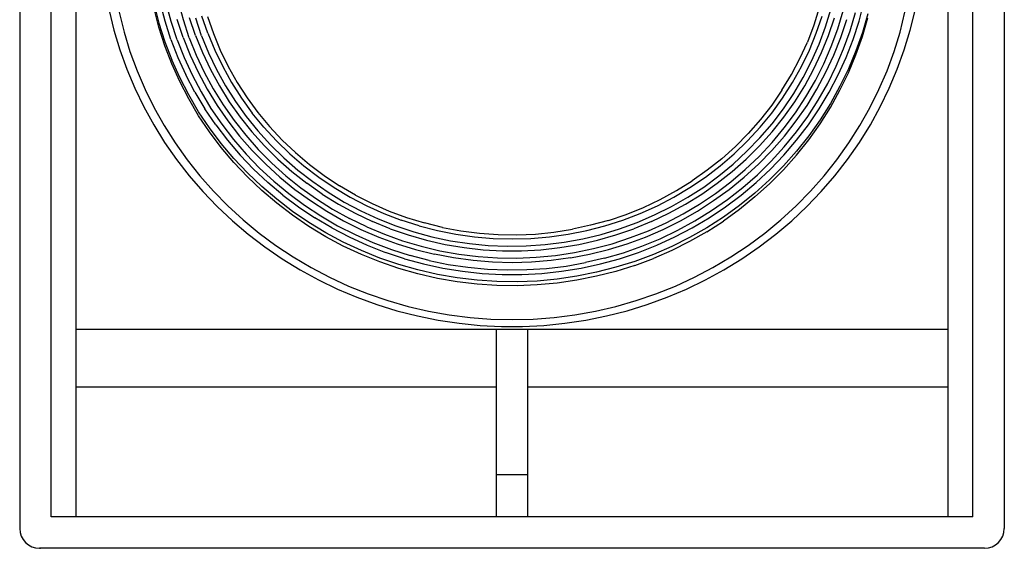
# Model space of a CAD drawing. Extents: x -12 to 2974, y -397 to 1816.
# Tile 1 of 4: x -12 to 458, y 427 to 679. Entities that reach past the tile are written whole.
import ezdxf

# ---------------------------------------------------------------- set-up
doc = ezdxf.new("R2010")
doc.units = 0
doc.layers.add('KF_SWI_115E_FRONT', color=7, linetype='CONTINUOUS')

# ---------------------------------------------------------------- blocks, each defined once
blk = doc.blocks.new('K_F_SWI_115E_FRONT')
at = {"layer": 'KF_SWI_115E_FRONT'}
for p, q in [((-235, -9.5), (-235, -494.5)), ((235, -9.5), (235, -494.5)), ((-220, -489), (-220, -15)), ((220, -489), (220, -15)), ((-208, -489), (-208, -60.03)), ((208, -60.03), (208, -489)), ((-165.63, -252.61), (-167.96, -243.72)), ((-162.7, -252.86), (-165.03, -244.06)), ((-156.83, -252.07), (-159.17, -243.43)), ((165.66, -252.61), (167.99, -243.72)), ((-192.36, -247.5), (-190.03, -256.99)), ((-187.54, -248.42), (-185.2, -257.84)), ((-170.89, -244.66), (-168.56, -253.61)), ((-168.56, -255.54), (-170.89, -246.58)), ((146.65, -246.27), (144.07, -254.5)), ((149.65, -255.41), (152.23, -247.03)), ((155.51, -256.33), (158.1, -247.75)), ((161.37, -257.21), (163.96, -248.48)), ((185.24, -257.84), (187.57, -248.42)), ((190.06, -256.99), (192.39, -247.5)), ((-168.56, -253.61), (-165.72, -262.44)), ((-162.79, -261.34), (-165.63, -252.61)), ((-159.86, -261.53), (-162.7, -252.86)), ((-156.93, -260.39), (-159.77, -251.82)), ((-154.03, -260.55), (-156.83, -252.07)), ((-151.1, -259.41), (-153.93, -251)), ((-148.17, -259.57), (-151, -251.25)), ((-145.23, -258.41), (-148.07, -250.18)), ((-145.39, -250.4), (-142.56, -258.56)), ((145.27, -258.41), (148.1, -250.18)), ((151.1, -259.41), (153.93, -251)), ((156.96, -260.39), (159.8, -251.82)), ((162.82, -261.34), (165.66, -252.61)), ((169.82, -249.17), (167.24, -258.06)), ((167.24, -259.95), (169.82, -251.06)), ((-190.03, -256.99), (-187.22, -266.35)), ((-185.2, -257.84), (-182.37, -267.14)), ((-165.72, -264.33), (-168.56, -255.54)), ((-145.23, -258.41), (-141.93, -266.48)), ((144.07, -254.5), (140.98, -262.6)), ((141.96, -266.48), (145.27, -258.41)), ((146.59, -263.67), (149.65, -255.41)), ((152.42, -264.74), (155.51, -256.33)), ((158.28, -265.78), (161.37, -257.21)), ((167.24, -258.06), (164.15, -266.79)), ((182.37, -267.14), (185.24, -257.84)), ((187.22, -266.35), (190.06, -256.99)), ((-165.72, -262.44), (-162.41, -271.08)), ((-162.79, -261.34), (-159.48, -269.91)), ((-159.86, -261.53), (-156.55, -270.01)), ((-156.93, -260.39), (-153.62, -268.81)), ((-154.03, -260.55), (-150.69, -268.87)), ((-151.1, -259.41), (-147.76, -267.64)), ((-148.17, -259.57), (-144.82, -267.7)), ((-142.56, -258.56), (-139.25, -266.54)), ((137.42, -270.48), (140.98, -262.6)), ((147.79, -267.64), (151.1, -259.41)), ((153.65, -268.81), (156.96, -260.39)), ((159.51, -269.91), (162.82, -261.34)), ((164.15, -268.68), (167.24, -259.95)), ((-187.22, -266.35), (-183.88, -275.59)), ((-182.37, -267.14), (-178.99, -276.25)), ((-162.41, -273), (-165.72, -264.33)), ((-147.76, -267.64), (-143.94, -275.68)), ((-144.82, -267.7), (-141.04, -275.68)), ((-141.93, -266.48), (-138.11, -274.33)), ((-139.25, -266.54), (-135.43, -274.33)), ((138.14, -274.33), (141.96, -266.48)), ((143.03, -271.71), (146.59, -263.67)), ((143.97, -275.68), (147.79, -267.64)), ((148.86, -272.97), (152.42, -264.74)), ((154.72, -274.17), (158.28, -265.78)), ((164.15, -266.79), (160.58, -275.33)), ((179.03, -276.25), (182.37, -267.14)), ((183.91, -275.59), (187.22, -266.35)), ((-158.6, -279.56), (-162.41, -271.08)), ((-159.48, -269.91), (-155.67, -278.3)), ((-156.55, -270.01), (-152.74, -278.3)), ((-153.62, -268.81), (-149.8, -277)), ((-150.69, -268.87), (-146.87, -277)), ((133.38, -278.14), (137.42, -270.48)), ((138.99, -279.56), (143.03, -271.71)), ((149.84, -277), (153.65, -268.81)), ((155.7, -278.3), (159.51, -269.91)), ((160.58, -277.25), (164.15, -268.68)), ((-183.88, -275.59), (-180.07, -284.63)), ((-178.99, -276.25), (-175.15, -285.2)), ((-158.6, -281.45), (-162.41, -273)), ((-149.8, -277), (-145.52, -285.01)), ((-146.87, -277), (-142.59, -284.91)), ((-143.94, -275.68), (-139.69, -283.5)), ((-141.04, -275.68), (-136.76, -283.4)), ((-138.11, -274.33), (-133.86, -281.95)), ((-135.43, -274.33), (-131.18, -281.89)), ((133.89, -281.95), (138.14, -274.33)), ((139.72, -283.5), (143.97, -275.68)), ((144.82, -280.98), (148.86, -272.97)), ((145.55, -285.01), (149.84, -277)), ((150.69, -282.36), (154.72, -274.17)), ((160.58, -275.33), (156.55, -283.68)), ((156.55, -285.61), (160.58, -277.25)), ((175.18, -285.2), (179.03, -276.25)), ((180.1, -284.63), (183.91, -275.59)), ((-154.31, -287.78), (-158.6, -279.56)), ((-154.31, -289.71), (-158.6, -281.45)), ((-151.38, -286.46), (-155.67, -278.3)), ((-152.74, -278.3), (-148.45, -286.37)), ((-133.86, -281.95), (-129.13, -289.36)), ((-131.18, -281.89), (-126.45, -289.17)), ((128.87, -285.58), (133.38, -278.14)), ((129.16, -289.36), (133.89, -281.95)), ((134.49, -287.15), (138.99, -279.56)), ((140.32, -288.76), (144.82, -280.98)), ((151.41, -286.46), (155.7, -278.3)), ((-180.07, -284.63), (-175.78, -293.46)), ((-175.15, -285.2), (-170.83, -293.93)), ((-151.38, -286.46), (-146.65, -294.37)), ((-148.45, -286.37), (-143.72, -294.21)), ((-145.52, -285.01), (-140.79, -292.77)), ((-142.59, -284.91), (-137.86, -292.57)), ((-139.69, -283.5), (-134.96, -291.09)), ((-136.76, -283.4), (-132.03, -290.88)), ((128.87, -285.58), (123.96, -292.73)), ((134.96, -291.09), (139.72, -283.5)), ((140.82, -292.77), (145.55, -285.01)), ((146.15, -290.34), (150.69, -282.36)), ((146.65, -294.37), (151.41, -286.46)), ((156.55, -283.68), (152.01, -291.82)), ((152.01, -293.74), (156.55, -285.61)), ((170.86, -293.93), (175.18, -285.2)), ((175.81, -293.46), (180.1, -284.63)), ((-149.59, -295.79), (-154.31, -287.78)), ((-149.59, -297.71), (-154.31, -289.71)), ((-134.96, -291.09), (-129.79, -298.37)), ((-132.03, -290.88), (-126.89, -298.06)), ((-129.13, -289.36), (-123.99, -296.45)), ((-126.45, -289.17), (-121.28, -296.2)), ((123.99, -296.45), (129.16, -289.36)), ((129.54, -294.5), (134.49, -287.15)), ((129.79, -298.37), (134.96, -291.09)), ((135.37, -296.3), (140.32, -288.76)), ((141.2, -298.03), (146.15, -290.34)), ((-175.78, -293.46), (-171.02, -302.07)), ((-170.83, -293.93), (-166.04, -302.44)), ((-144.38, -303.54), (-149.59, -295.79)), ((-141.45, -302.03), (-146.65, -294.37)), ((-143.72, -294.21), (-138.52, -301.78)), ((-140.79, -292.77), (-135.62, -300.23)), ((-137.86, -292.57), (-132.69, -299.95)), ((123.96, -292.73), (118.57, -299.6)), ((124.15, -301.56), (129.54, -294.5)), ((135.62, -300.23), (140.82, -292.77)), ((141.48, -302.03), (146.65, -294.37)), ((152.01, -291.82), (147.06, -299.7)), ((147.06, -301.62), (152.01, -293.74)), ((166.07, -302.44), (170.86, -293.93)), ((171.05, -302.07), (175.81, -293.46)), ((-144.38, -305.47), (-149.59, -297.71)), ((-135.62, -300.23), (-130.01, -307.42)), ((-132.69, -299.95), (-127.08, -307.04)), ((-129.79, -298.37), (-124.18, -305.37)), ((-126.89, -298.06), (-121.28, -304.97)), ((-118.41, -303.26), (-123.99, -296.45)), ((-121.28, -296.2), (-115.73, -302.91)), ((118.57, -299.6), (112.8, -306.16)), ((118.41, -303.26), (123.99, -296.45)), ((124.21, -305.37), (129.79, -298.37)), ((129.95, -303.54), (135.37, -296.3)), ((130.01, -307.42), (135.62, -300.23)), ((135.78, -305.47), (141.2, -298.03)), ((147.06, -299.7), (141.64, -307.33)), ((-171.02, -302.07), (-165.82, -310.45)), ((-166.04, -302.44), (-160.81, -310.7)), ((-138.77, -311.02), (-144.38, -303.54)), ((-138.77, -312.91), (-144.38, -305.47)), ((-141.45, -302.03), (-135.84, -309.41)), ((-138.52, -301.78), (-132.91, -309.06)), ((-124.18, -305.37), (-118.19, -312.06)), ((-121.28, -304.97), (-115.29, -311.55)), ((-118.41, -303.26), (-112.42, -309.72)), ((-115.73, -302.91), (-109.74, -309.31)), ((112.45, -309.72), (118.41, -303.26)), ((118.22, -312.06), (124.21, -305.37)), ((118.38, -308.3), (124.15, -301.56)), ((124.15, -310.48), (129.95, -303.54)), ((129.98, -312.59), (135.78, -305.47)), ((135.84, -309.41), (141.48, -302.03)), ((141.64, -309.22), (147.06, -301.62)), ((160.84, -310.7), (166.07, -302.44)), ((165.85, -310.45), (171.05, -302.07)), ((-135.84, -309.41), (-129.79, -316.47)), ((-132.91, -309.06), (-126.89, -316.03)), ((-130.01, -307.42), (-123.99, -314.29)), ((-127.08, -307.04), (-121.09, -313.82)), ((-112.42, -309.72), (-106.05, -315.87)), ((-109.74, -309.31), (-103.37, -315.33)), ((106.08, -315.87), (112.45, -309.72)), ((112.8, -306.16), (106.62, -312.37)), ((112.17, -314.7), (118.38, -308.3)), ((123.99, -314.29), (130.01, -307.42)), ((129.82, -316.47), (135.84, -309.41)), ((141.64, -307.33), (135.81, -314.64)), ((135.81, -316.53), (141.64, -309.22)), ((-165.82, -310.45), (-160.18, -318.55)), ((-160.81, -310.7), (-155.13, -318.68)), ((-132.72, -318.17), (-138.77, -311.02)), ((-132.72, -320.09), (-138.77, -312.91)), ((-123.99, -314.29), (-117.56, -320.82)), ((-121.09, -313.82), (-114.69, -320.28)), ((-111.79, -318.39), (-118.19, -312.06)), ((-115.29, -311.55), (-108.92, -317.79)), ((100.1, -318.23), (106.62, -312.37)), ((105.61, -320.75), (112.17, -314.7)), ((111.82, -318.39), (118.22, -312.06)), ((117.59, -320.82), (123.99, -314.29)), ((117.94, -317.1), (124.15, -310.48)), ((123.74, -319.4), (129.98, -312.59)), ((135.81, -314.64), (129.57, -321.64)), ((155.13, -318.68), (160.84, -310.7)), ((160.18, -318.55), (165.85, -310.45)), ((-160.18, -318.55), (-154.09, -326.37)), ((-155.13, -318.68), (-149.02, -326.37)), ((-126.29, -325.01), (-132.72, -318.17)), ((-129.79, -316.47), (-123.39, -323.21)), ((-126.89, -316.03), (-120.46, -322.68)), ((-111.79, -318.39), (-105.04, -324.38)), ((-108.92, -317.79), (-102.18, -323.65)), ((-106.05, -315.87), (-99.34, -321.64)), ((-103.37, -315.33), (-96.69, -321.01)), ((100.1, -318.23), (93.22, -323.69)), ((99.37, -321.64), (106.08, -315.87)), ((105.08, -324.38), (111.82, -318.39)), ((111.35, -323.34), (117.94, -317.1)), ((117.15, -325.86), (123.74, -319.4)), ((123.39, -323.21), (129.82, -316.47)), ((129.57, -323.53), (135.81, -316.53)), ((149.02, -326.37), (155.13, -318.68)), ((154.12, -326.37), (160.18, -318.55)), ((-126.29, -326.9), (-132.72, -320.09)), ((-123.39, -323.21), (-116.58, -329.58)), ((-120.46, -322.68), (-113.68, -328.95)), ((-117.56, -320.82), (-110.78, -327.03)), ((-114.69, -320.28), (-107.91, -326.34)), ((-102.18, -323.65), (-95.12, -329.14)), ((-99.34, -321.64), (-92.28, -327)), ((-96.69, -321.01), (-89.63, -326.3)), ((93.22, -323.69), (86.01, -328.79)), ((92.31, -327), (99.37, -321.64)), ((98.71, -326.46), (105.61, -320.75)), ((104.41, -329.24), (111.35, -323.34)), ((110.81, -327.03), (117.59, -320.82)), ((116.61, -329.58), (123.39, -323.21)), ((129.57, -321.64), (122.95, -328.29)), ((129.57, -323.53), (122.95, -330.18)), ((-154.09, -326.37), (-147.6, -333.83)), ((-149.02, -326.37), (-142.49, -333.74)), ((-119.48, -331.47), (-126.29, -325.01)), ((-119.48, -333.4), (-126.29, -326.9)), ((-113.68, -328.95), (-106.53, -334.84)), ((-110.78, -327.03), (-103.66, -332.83)), ((-107.91, -326.34), (-100.79, -332.04)), ((-105.04, -324.38), (-97.95, -329.96)), ((-92.28, -327), (-84.93, -331.98)), ((-89.63, -326.3), (-82.29, -331.16)), ((78.54, -333.43), (86.01, -328.79)), ((84.93, -331.98), (92.31, -327)), ((91.49, -331.72), (98.71, -326.46)), ((97.98, -329.96), (105.08, -324.38)), ((103.69, -332.83), (110.81, -327.03)), ((110.18, -331.94), (117.15, -325.86)), ((122.95, -328.29), (115.98, -334.59)), ((149.02, -326.37), (142.52, -333.74)), ((147.63, -333.83), (154.12, -326.37)), ((-112.33, -337.59), (-119.48, -331.47)), ((-112.33, -339.48), (-119.48, -333.4)), ((-109.43, -335.6), (-116.58, -329.58)), ((-103.66, -332.83), (-96.22, -338.22)), ((-100.79, -332.04), (-93.38, -337.33)), ((-90.54, -335.16), (-97.95, -329.96)), ((-95.12, -329.14), (-87.74, -334.22)), ((-84.93, -331.98), (-77.27, -336.55)), ((-74.66, -335.6), (-82.29, -331.16)), ((70.75, -337.68), (78.54, -333.43)), ((77.31, -336.55), (84.93, -331.98)), ((83.96, -336.61), (91.49, -331.72)), ((90.58, -335.16), (97.98, -329.96)), ((96.25, -338.22), (103.69, -332.83)), ((97.16, -334.75), (104.41, -329.24)), ((102.87, -337.68), (110.18, -331.94)), ((109.46, -335.6), (116.61, -329.58)), ((115.98, -336.48), (122.95, -330.18)), ((-147.6, -333.83), (-140.73, -341.02)), ((-142.49, -333.74), (-135.59, -340.74)), ((-104.82, -343.33), (-112.33, -337.59)), ((-109.43, -335.6), (-101.92, -341.21)), ((-106.53, -334.84), (-99.06, -340.36)), ((-96.22, -338.22), (-88.46, -343.23)), ((-93.38, -337.33), (-85.63, -342.25)), ((-90.54, -335.16), (-82.82, -339.92)), ((-87.74, -334.22), (-80.05, -338.88)), ((-77.27, -336.55), (-69.36, -340.65)), ((-74.66, -335.6), (-66.75, -339.6)), ((62.74, -341.46), (70.75, -337.68)), ((69.39, -340.65), (77.31, -336.55)), ((76.14, -341.06), (83.96, -336.61)), ((82.85, -339.92), (90.58, -335.16)), ((88.5, -343.23), (96.25, -338.22)), ((89.57, -339.86), (97.16, -334.75)), ((95.24, -342.98), (102.87, -337.68)), ((101.96, -341.21), (109.46, -335.6)), ((115.98, -334.59), (108.64, -340.49)), ((115.98, -336.48), (108.64, -342.41)), ((142.52, -333.74), (135.59, -340.74)), ((140.76, -341.02), (147.63, -333.83)), ((-140.73, -341.02), (-133.48, -347.83)), ((-135.59, -340.74), (-128.31, -347.42)), ((-104.82, -345.22), (-112.33, -339.48)), ((-101.92, -341.21), (-94.14, -346.41)), ((-99.06, -340.36), (-91.3, -345.47)), ((-85.63, -342.25), (-77.62, -346.7)), ((-82.82, -339.92), (-74.85, -344.27)), ((-80.05, -338.88), (-72.11, -343.13)), ((-69.36, -340.65), (-61.2, -344.33)), ((-66.75, -339.6), (-58.65, -343.17)), ((54.52, -344.77), (62.74, -341.46)), ((61.23, -344.33), (69.39, -340.65)), ((68.07, -345.06), (76.14, -341.06)), ((74.88, -344.27), (82.85, -339.92)), ((81.69, -344.52), (89.57, -339.86)), ((87.33, -347.86), (95.24, -342.98)), ((94.17, -346.41), (101.96, -341.21)), ((108.64, -340.49), (100.98, -346.04)), ((108.64, -342.41), (100.98, -347.93)), ((128.31, -347.42), (135.59, -340.74)), ((133.51, -347.83), (140.76, -341.02)), ((-128.31, -347.42), (-120.65, -353.69)), ((-97.01, -348.62), (-104.82, -343.33)), ((-97.01, -350.54), (-104.82, -345.22)), ((-86.07, -351.2), (-94.14, -346.41)), ((-91.3, -345.47), (-83.23, -350.16)), ((-88.46, -343.23), (-80.43, -347.8)), ((-69.36, -350.7), (-77.62, -346.7)), ((-74.85, -344.27), (-66.62, -348.18)), ((-72.11, -343.13), (-63.91, -346.92)), ((-63.91, -346.92), (-55.52, -350.23)), ((-61.2, -344.33), (-52.85, -347.52)), ((-58.65, -343.17), (-50.32, -346.26)), ((-44.33, -350.26), (-52.85, -347.52)), ((-50.32, -346.26), (-41.81, -348.87)), ((46.1, -347.61), (37.53, -349.98)), ((44.33, -350.26), (52.88, -347.52)), ((46.1, -347.61), (54.52, -344.77)), ((52.88, -347.52), (61.23, -344.33)), ((59.75, -348.62), (68.07, -345.06)), ((66.65, -348.18), (74.88, -344.27)), ((73.56, -348.75), (81.69, -344.52)), ((80.46, -347.8), (88.5, -343.23)), ((86.07, -351.2), (94.17, -346.41)), ((100.98, -346.04), (93, -351.14)), ((120.68, -353.69), (128.31, -347.42)), ((-133.48, -347.83), (-125.88, -354.26)), ((-88.91, -353.54), (-97.01, -348.62)), ((-88.91, -355.43), (-97.01, -350.54)), ((-86.07, -351.2), (-77.72, -355.55)), ((-83.23, -350.16), (-74.91, -354.42)), ((-80.43, -347.8), (-72.14, -351.93)), ((-72.14, -351.93), (-63.63, -355.58)), ((-69.36, -350.7), (-60.88, -354.26)), ((-58.2, -351.62), (-66.62, -348.18)), ((-58.2, -351.62), (-49.57, -354.58)), ((-55.52, -350.23), (-46.92, -353.06)), ((-44.33, -350.26), (-35.63, -352.5)), ((-33.18, -350.99), (-41.81, -348.87)), ((-35.63, -352.5), (-26.84, -354.26)), ((-33.18, -350.99), (-24.41, -352.62)), ((20.03, -353.25), (28.83, -351.87)), ((26.84, -354.26), (35.67, -352.5)), ((37.53, -349.98), (28.83, -351.87)), ((35.67, -352.5), (44.33, -350.26)), ((42.6, -354.32), (51.27, -351.71)), ((49.6, -354.58), (58.2, -351.62)), ((51.27, -351.71), (59.75, -348.62)), ((66.65, -348.18), (58.2, -351.62)), ((63.66, -355.58), (72.17, -351.93)), ((65.17, -352.56), (73.56, -348.75)), ((70.69, -356.38), (79.13, -352.34)), ((72.17, -351.93), (80.46, -347.8)), ((77.75, -355.55), (86.07, -351.2)), ((79.13, -352.34), (87.33, -347.86)), ((93, -351.14), (84.78, -355.81)), ((93, -353.03), (100.98, -347.93)), ((125.91, -354.26), (133.51, -347.83)), ((-125.88, -354.26), (-117.94, -360.31)), ((-120.65, -353.69), (-112.7, -359.59)), ((-80.52, -358.02), (-88.91, -353.54)), ((-80.52, -359.91), (-88.91, -355.43)), ((-77.72, -355.55), (-69.14, -359.46)), ((-74.91, -354.42), (-66.37, -358.2)), ((-63.63, -355.58), (-54.89, -358.8)), ((-60.88, -354.26), (-52.22, -357.35)), ((-49.57, -354.58), (-40.77, -357.07)), ((-46.92, -353.06), (-38.19, -355.46)), ((-40.77, -357.07), (-31.85, -359.08)), ((-38.19, -355.46), (-29.33, -357.32)), ((-26.84, -354.26), (-17.92, -355.49)), ((-24.41, -352.62), (-15.59, -353.76)), ((-17.92, -355.49), (-8.97, -356.25)), ((-15.59, -353.76), (-6.67, -354.39)), ((-8.97, -356.25), (0.02, -356.5)), ((-6.67, -354.39), (2.25, -354.52)), ((0.02, -356.5), (9, -356.25)), ((2.25, -354.52), (11.14, -354.14)), ((9, -356.25), (17.95, -355.49)), ((11.14, -354.14), (20.03, -353.25)), ((17.95, -355.49), (26.84, -354.26)), ((24.89, -358.08), (33.81, -356.44)), ((31.88, -359.08), (40.8, -357.07)), ((33.81, -356.44), (42.6, -354.32)), ((40.8, -357.07), (49.6, -354.58)), ((47.83, -358.74), (56.6, -355.87)), ((54.93, -358.8), (63.66, -355.58)), ((56.6, -355.87), (65.17, -352.56)), ((62.05, -359.91), (70.69, -356.38)), ((69.17, -359.46), (77.75, -355.55)), ((84.78, -355.81), (76.27, -360.06)), ((93, -353.03), (84.78, -357.73)), ((112.7, -359.59), (120.68, -353.69)), ((117.97, -360.31), (125.91, -354.26)), ((-117.94, -360.31), (-109.71, -365.99)), ((-112.7, -359.59), (-104.41, -365.08)), ((-71.92, -362.02), (-80.52, -358.02)), ((-71.92, -363.91), (-80.52, -359.91)), ((-69.14, -359.46), (-60.35, -362.93)), ((-66.37, -358.2), (-57.6, -361.51)), ((-57.6, -361.51), (-48.68, -364.38)), ((-54.89, -358.8), (-46.04, -361.55)), ((-52.22, -357.35), (-43.39, -359.97)), ((-46.04, -361.55), (-36.99, -363.78)), ((-43.39, -359.97), (-34.41, -362.11)), ((-31.85, -359.08), (-22.81, -360.6)), ((-29.33, -357.32), (-20.35, -358.71)), ((-22.81, -360.6), (-13.73, -361.61)), ((-20.35, -358.71), (-11.33, -359.59)), ((-13.73, -361.61), (-4.55, -362.11)), ((-11.33, -359.59), (-2.25, -359.97)), ((-2.25, -359.97), (6.82, -359.84)), ((4.59, -362.11), (13.73, -361.61)), ((6.82, -359.84), (15.87, -359.21)), ((13.73, -361.61), (22.84, -360.6)), ((15.87, -359.21), (24.89, -358.08)), ((22.84, -360.6), (31.88, -359.08)), ((29.9, -362.96), (38.94, -361.1)), ((37.02, -363.78), (46.04, -361.55)), ((38.94, -361.1), (47.83, -358.74)), ((46.04, -361.55), (54.93, -358.8)), ((53.19, -363.03), (62.05, -359.91)), ((60.38, -362.93), (69.17, -359.46)), ((76.27, -360.06), (67.57, -363.84)), ((84.78, -357.73), (76.27, -361.98)), ((104.45, -365.08), (112.7, -359.59)), ((109.71, -365.99), (117.97, -360.31)), ((-109.71, -365.99), (-101.17, -371.22)), ((-104.41, -365.08), (-95.87, -370.15)), ((-63.09, -365.58), (-71.92, -362.02)), ((-63.09, -367.47), (-71.92, -363.91)), ((-54.08, -368.67), (-63.09, -365.58)), ((-51.36, -365.89), (-60.35, -362.93)), ((-51.36, -365.89), (-42.25, -368.38)), ((-39.61, -366.74), (-48.68, -364.38)), ((-27.85, -365.55), (-36.99, -363.78)), ((-34.41, -362.11), (-25.33, -363.72)), ((-18.61, -366.81), (-27.85, -365.55)), ((-25.33, -363.72), (-16.15, -364.85)), ((-16.15, -364.85), (-6.92, -365.48)), ((-6.92, -365.48), (2.32, -365.61)), ((-4.55, -362.11), (4.59, -362.11)), ((2.32, -365.61), (11.55, -365.23)), ((11.55, -365.23), (20.76, -364.35)), ((27.88, -365.55), (18.65, -366.81)), ((20.76, -364.35), (29.9, -362.96)), ((27.88, -365.55), (37.02, -363.78)), ((44.18, -365.61), (35.04, -367.75)), ((42.25, -368.38), (51.39, -365.89)), ((44.18, -365.61), (53.19, -363.03)), ((51.39, -365.89), (60.38, -362.93)), ((67.57, -363.84), (58.65, -367.19)), ((58.65, -369.08), (67.57, -365.77)), ((76.27, -361.98), (67.57, -365.77)), ((95.87, -370.15), (104.45, -365.08)), ((101.17, -371.22), (109.71, -365.99)), ((-101.17, -371.22), (-92.34, -376.04)), ((-95.87, -370.15), (-87.05, -374.75)), ((-54.08, -370.56), (-63.09, -367.47)), ((-44.9, -371.28), (-54.08, -368.67)), ((-44.9, -373.17), (-54.08, -370.56)), ((-35.6, -373.4), (-44.9, -371.28)), ((-42.25, -368.38), (-32.99, -370.37)), ((-39.61, -366.74), (-30.4, -368.64)), ((-32.99, -370.37), (-23.63, -371.88)), ((-30.4, -368.64), (-21.1, -369.99)), ((-21.1, -369.99), (-11.74, -370.87)), ((-9.32, -367.57), (-18.61, -366.81)), ((-11.74, -370.87), (-2.35, -371.25)), ((0.02, -367.82), (-9.32, -367.57)), ((-2.35, -371.25), (7.08, -371.13)), ((9.35, -367.57), (0.02, -367.82)), ((7.08, -371.13), (16.44, -370.5)), ((18.65, -366.81), (9.35, -367.57)), ((16.44, -370.5), (25.8, -369.39)), ((23.66, -371.88), (33.02, -370.37)), ((25.8, -369.39), (35.04, -367.75)), ((33.02, -370.37), (42.25, -368.38)), ((49.54, -370.02), (40.3, -372.39)), ((58.65, -367.19), (49.54, -370.02)), ((58.65, -369.08), (49.54, -371.95)), ((87.08, -374.75), (95.87, -370.15)), ((92.37, -376.04), (101.17, -371.22)), ((-87.05, -374.75), (-77.97, -378.94)), ((-35.6, -375.32), (-44.9, -373.17)), ((-26.21, -375.03), (-35.6, -373.4)), ((-26.21, -376.93), (-35.6, -375.32)), ((-16.69, -376.17), (-26.21, -375.03)), ((-23.63, -371.88), (-14.2, -372.89)), ((-14.2, -372.89), (-4.74, -373.4)), ((-4.74, -373.4), (4.74, -373.4)), ((4.74, -373.4), (14.23, -372.89)), ((21.48, -375.66), (11.96, -376.55)), ((14.23, -372.89), (23.66, -371.88)), ((30.94, -374.28), (21.48, -375.66)), ((40.3, -372.39), (30.94, -374.28)), ((40.3, -374.31), (30.94, -376.17)), ((49.54, -371.95), (40.3, -374.31)), ((78, -378.94), (87.08, -374.75)), ((-92.34, -376.04), (-83.3, -380.4)), ((-83.3, -380.4), (-74.03, -384.3)), ((-77.97, -378.94), (-68.7, -382.63)), ((-16.69, -378.06), (-26.21, -376.93)), ((-7.17, -376.8), (-16.69, -376.17)), ((-7.17, -378.69), (-16.69, -378.06)), ((2.41, -376.93), (-7.17, -376.8)), ((2.41, -378.82), (-7.17, -378.69)), ((11.96, -376.55), (2.41, -376.93)), ((11.96, -378.44), (2.41, -378.82)), ((21.48, -377.56), (11.96, -378.44)), ((30.94, -376.17), (21.48, -377.56)), ((68.73, -382.63), (78, -378.94)), ((74.06, -384.3), (83.33, -380.4)), ((83.33, -380.4), (92.37, -376.04)), ((-74.03, -384.3), (-64.57, -387.74)), ((-68.7, -382.63), (-59.25, -385.88)), ((59.28, -385.88), (68.73, -382.63)), ((64.57, -387.74), (74.06, -384.3)), ((-64.57, -387.74), (-54.93, -390.73)), ((-59.25, -385.88), (-49.63, -388.62)), ((-49.63, -388.62), (-39.86, -390.89)), ((39.89, -390.89), (49.63, -388.62)), ((49.63, -388.62), (59.28, -385.88)), ((54.93, -390.73), (64.57, -387.74)), ((-54.93, -390.73), (-45.12, -393.19)), ((-45.12, -393.19), (-35.23, -395.21)), ((-39.86, -390.89), (-29.99, -392.65)), ((-29.99, -392.65), (-20.03, -393.91)), ((-20.03, -393.91), (-10.04, -394.67)), ((-10.04, -394.67), (0.02, -394.92)), ((0.02, -394.92), (10.04, -394.67)), ((10.04, -394.67), (20.06, -393.91)), ((20.06, -393.91), (29.99, -392.65)), ((29.99, -392.65), (39.89, -390.89)), ((35.26, -395.21), (45.15, -393.19)), ((45.15, -393.19), (54.93, -390.73)), ((-208, -399.5), (208, -399.5)), ((-35.23, -395.21), (-25.23, -396.69)), ((-25.23, -396.69), (-15.15, -397.7)), ((-15.15, -397.7), (-5.06, -398.2)), ((-7.5, -399.5), (-7.5, -469)), ((-7.5, -399.5), (7.5, -399.5)), ((-5.06, -398.2), (5.06, -398.2)), ((5.06, -398.2), (15.18, -397.7)), ((7.5, -469), (7.5, -399.5)), ((15.18, -397.7), (25.23, -396.69)), ((25.23, -396.69), (35.26, -395.21)), ((-208, -426.96), (-7.5, -426.96)), ((7.5, -426.96), (208, -426.96)), ((-7.5, -469), (-7.5, -489)), ((7.5, -469), (-7.5, -469)), ((7.5, -489), (7.5, -469)), ((220, -489), (-220, -489)), ((225, -504), (-225.5, -504)), ((-225.5, -504), (-225, -504)), ((225.5, -504), (225, -504))]:
    blk.add_line(p, q, dxfattribs=at)
for centre, start, end in [((-225.5, -494.5), 180, 270), ((225.5, -494.5), 270, 0)]:
    blk.add_arc(centre, 9.5, start, end, dxfattribs=at)

msp = doc.modelspace()

# ---------------------------------------------------------------- block references
at = {"layer": 'KF_SWI_115E_FRONT'}
msp.add_blockref('K_F_SWI_115E_FRONT', (223.34, 930.97), dxfattribs=at)

doc.saveas('drawing.dxf')
